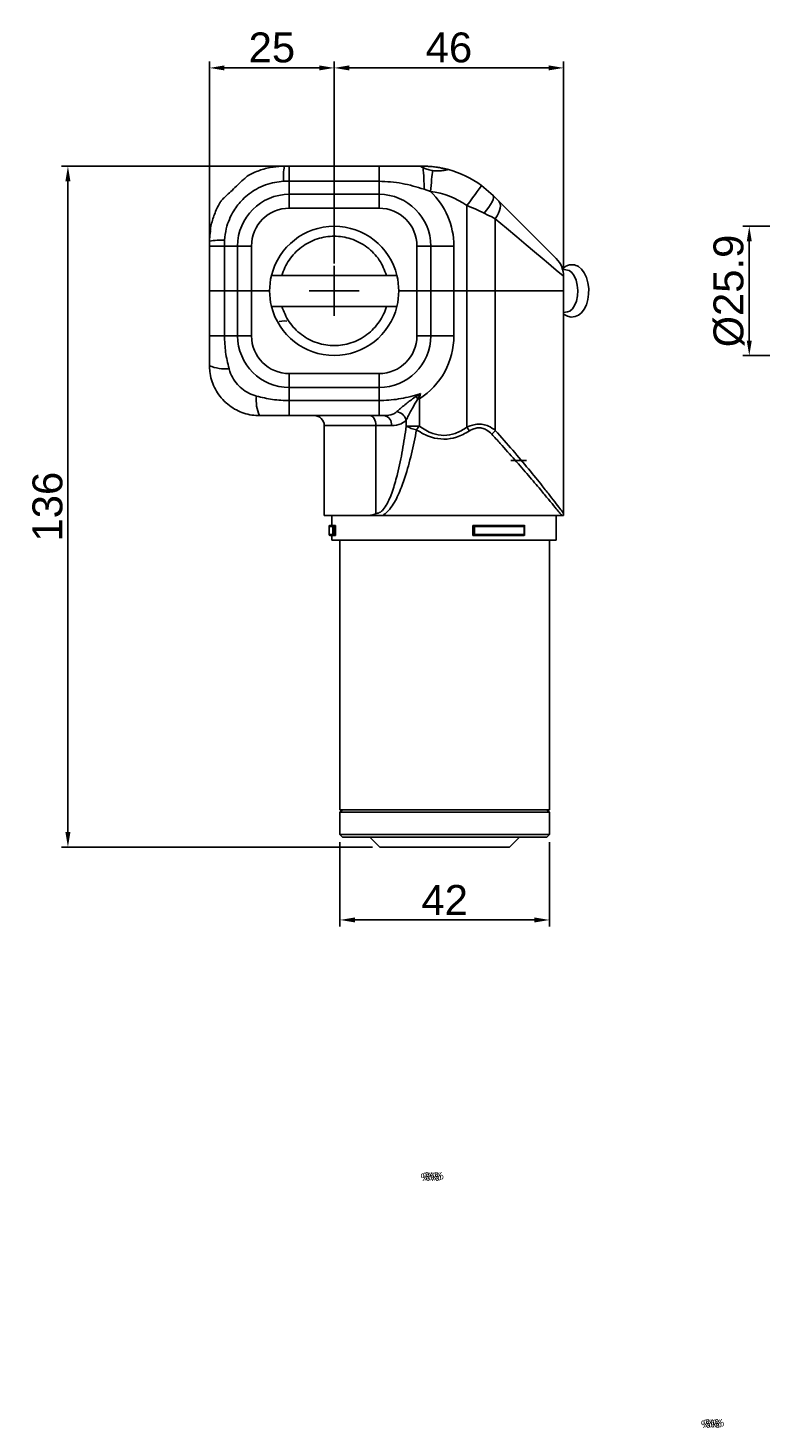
# Model space of a CAD drawing. Extents: x -901 to 3209, y -1525 to 2707.
# Tile 1 of 4: x -901 to -754, y -135 to 146. Entities that reach past the tile are written whole.
import ezdxf

# ---------------------------------------------------------------- set-up
doc = ezdxf.new("R2010")
doc.units = 0
doc.header["$LTSCALE"] = 10
doc.header["$MEASUREMENT"] = 0
doc.header["$PDMODE"] = 3
doc.linetypes.add('CENTER', pattern=[2, 1.25, -0.25, 0.25, -0.25])
doc.layers.get('0').update_dxf_attribs({"linetype": 'CONTINUOUS'})
doc.layers.get('DEFPOINTS').update_dxf_attribs({"linetype": 'CONTINUOUS'})
for name, color, linetype in [('CE', 2, 'CENTER'), ('DIM', 4, 'CONTINUOUS'), ('DIM0', 4, 'CONTINUOUS')]:
    doc.layers.add(name, color=color, linetype=linetype)
doc.styles.get("Standard").update_dxf_attribs({"font": 'ARIAL.TTF'})
doc.dimstyles.new('FU-2D', dxfattribs={"dimscale": 0, "dimtxt": 5, "dimasz": 5, "dimexe": 1.25, "dimexo": 0.625, "dimgap": 1, "dimtad": 1, "dimdec": 4, "dimtxsty": 'STANDARD', "dimcen": 2.5, "dimazin": 3, "dimtfac": 1, "dimtdec": 4, "dimtmove": 0, "dimatfit": 3, "dimtolj": 1, "dimtzin": 0})

# ---------------------------------------------------------------- blocks, each defined once
blk = doc.blocks.new('*D34')
at = {"layer": 'DEFPOINTS', "color": 0}
for p in [(-730.18, 105.78), (-756.4, 79.88), (-730.18, 79.88)]:
    blk.add_point(p, dxfattribs=at)
at = {"layer": 'DIM', "color": 0}
for p, q in [((-731.68, 105.78), (-757.7, 105.78)), ((-756.4, 102.78), (-756.4, 82.88)), ((-731.68, 79.88), (-757.7, 79.88))]:
    blk.add_line(p, q, dxfattribs=at)
for points in [[(-756.9, 102.78), (-755.9, 102.78), (-756.4, 105.78)], [(-756.9, 82.88), (-755.9, 82.88), (-756.4, 79.88)]]:
    blk.add_solid(points, dxfattribs=at)
at = {"layer": 'DIM', "color": 0, "insert": (-760.47, 92.83), "char_height": 6, "attachment_point": 5, "rotation": 90}
blk.add_mtext('\\A1;{\\f????|b0|i0|c0|p54;%%c}25.9', dxfattribs=at)
blk = doc.blocks.new('*D38')
at = {"layer": 'DEFPOINTS', "color": 0}
for p in [(-848.62, 117.83), (-893.01, -18.67), (-830.47, -18.67)]:
    blk.add_point(p, dxfattribs=at)
at = {"layer": 'DIM', "color": 0}
for p, q in [((-850.12, 117.83), (-894.31, 117.83)), ((-893.01, 114.83), (-893.01, -15.67)), ((-831.97, -18.67), (-894.31, -18.67))]:
    blk.add_line(p, q, dxfattribs=at)
for points in [[(-893.51, 114.83), (-892.51, 114.83), (-893.01, 117.83)], [(-893.51, -15.67), (-892.51, -15.67), (-893.01, -18.67)]]:
    blk.add_solid(points, dxfattribs=at)
at = {"layer": 'DIM', "color": 0, "insert": (-897.08, 49.58), "char_height": 6, "attachment_point": 5, "rotation": 90}
blk.add_mtext('\\A1;136', dxfattribs=at)
blk = doc.blocks.new('*D39')
at = {"layer": 'DEFPOINTS', "color": 0}
for p in [(-793.62, 137.54), (-839.62, 96.83), (-793.62, 95.76)]:
    blk.add_point(p, dxfattribs=at)
at = {"layer": 'DIM', "color": 0}
for p, q in [((-839.62, 98.33), (-839.62, 138.84)), ((-836.62, 137.54), (-796.62, 137.54)), ((-793.62, 97.26), (-793.62, 138.84))]:
    blk.add_line(p, q, dxfattribs=at)
for points in [[(-836.62, 138.04), (-836.62, 137.04), (-839.62, 137.54)], [(-796.62, 138.04), (-796.62, 137.04), (-793.62, 137.54)]]:
    blk.add_solid(points, dxfattribs=at)
at = {"layer": 'DIM', "color": 0, "insert": (-816.62, 141.6), "char_height": 6, "attachment_point": 5}
blk.add_mtext('\\A1;46', dxfattribs=at)
blk = doc.blocks.new('*D40')
at = {"layer": 'DEFPOINTS', "color": 0}
for p in [(-864.62, 137.54), (-839.62, 96.83), (-864.62, 92.83)]:
    blk.add_point(p, dxfattribs=at)
at = {"layer": 'DIM', "color": 0}
for p, q in [((-864.62, 94.33), (-864.62, 138.84)), ((-842.62, 137.54), (-861.62, 137.54)), ((-839.62, 98.33), (-839.62, 138.84))]:
    blk.add_line(p, q, dxfattribs=at)
for points in [[(-861.62, 138.04), (-861.62, 137.04), (-864.62, 137.54)], [(-842.62, 138.04), (-842.62, 137.04), (-839.62, 137.54)]]:
    blk.add_solid(points, dxfattribs=at)
at = {"layer": 'DIM', "color": 0, "insert": (-852.12, 141.6), "char_height": 6, "attachment_point": 5}
blk.add_mtext('\\A1;25', dxfattribs=at)
blk = doc.blocks.new('*D41')
at = {"layer": 'DEFPOINTS', "color": 0}
for p in [(-838.47, -16.17), (-796.47, -16.17), (-796.47, -33.27)]:
    blk.add_point(p, dxfattribs=at)
at = {"layer": 'DIM', "color": 0}
for p, q in [((-838.47, -17.67), (-838.47, -34.57)), ((-796.47, -17.67), (-796.47, -34.57)), ((-835.47, -33.27), (-799.47, -33.27))]:
    blk.add_line(p, q, dxfattribs=at)
for points in [[(-835.47, -32.77), (-835.47, -33.77), (-838.47, -33.27)], [(-799.47, -32.77), (-799.47, -33.77), (-796.47, -33.27)]]:
    blk.add_solid(points, dxfattribs=at)
at = {"layer": 'DIM', "color": 0, "insert": (-817.47, -29.26), "char_height": 6, "attachment_point": 5}
blk.add_mtext('\\A1;42', dxfattribs=at)

msp = doc.modelspace()

# ---------------------------------------------------------------- linework, layer by layer
at = {"color": 7, "linetype": 'CONTINUOUS'}
for p, q in [((-849.623, 117.834), (-848.623, 117.834)), ((-848.623, 117.834), (-830.623, 117.834)), ((-848.623, 117.834), (-848.623, 114.834)), ((-830.623, 117.834), (-830.623, 114.834)), ((-821.907, 117.834), (-822.523, 117.834)), ((-813.573, 116.015), (-813.573, 116.028)), ((-848.623, 114.834), (-849.802, 114.804)), ((-830.623, 114.834), (-848.623, 114.834)), ((-848.623, 114.834), (-848.623, 112.199)), ((-830.623, 114.834), (-830.623, 112.199)), ((-820.336, 112.752), (-821.607, 113.213)), ((-810.067, 113.953), (-807.765, 111.977)), ((-848.623, 112.199), (-830.623, 112.199)), ((-848.623, 109.418), (-848.623, 112.199)), ((-830.623, 109.418), (-830.623, 112.199)), ((-813.027, 92.834), (-813.027, 109.923)), ((-830.623, 109.418), (-848.623, 109.418)), ((-807.315, 107.312), (-807.315, 92.834)), ((-864.623, 101.834), (-864.623, 102.834)), ((-864.623, 92.834), (-864.623, 101.834)), ((-864.623, 101.834), (-861.623, 101.834)), ((-861.592, 103.013), (-861.623, 101.834)), ((-861.623, 101.834), (-861.623, 92.834)), ((-861.623, 101.834), (-858.988, 101.834)), ((-858.988, 92.834), (-858.988, 101.834)), ((-858.988, 101.834), (-856.207, 101.834)), ((-856.207, 101.834), (-856.207, 92.834)), ((-823.039, 101.834), (-820.258, 101.834)), ((-823.039, 92.834), (-823.039, 101.834)), ((-820.258, 101.834), (-815.623, 101.834)), ((-820.258, 101.834), (-820.258, 92.834)), ((-815.623, 101.834), (-815.623, 92.834)), ((-829.121, 95.934), (-850.125, 95.934)), ((-792.821, 97.024), (-793.831, 97.192)), ((-793.623, 95.763), (-793.623, 92.834)), ((-864.623, 92.834), (-861.623, 92.834)), ((-864.623, 83.834), (-864.623, 92.834)), ((-864.623, 92.834), (-861.623, 92.834)), ((-858.988, 92.834), (-861.623, 92.834)), ((-861.623, 92.834), (-861.623, 83.834)), ((-858.988, 92.834), (-861.623, 92.834)), ((-858.988, 92.834), (-856.207, 92.834)), ((-858.988, 83.834), (-858.988, 92.834)), ((-858.988, 92.834), (-856.207, 92.834)), ((-856.207, 92.834), (-852.573, 92.834)), ((-856.207, 92.834), (-856.207, 83.834)), ((-856.207, 92.834), (-852.573, 92.834)), ((-826.673, 92.834), (-823.039, 92.834)), ((-826.673, 92.834), (-823.039, 92.834)), ((-823.039, 92.834), (-820.258, 92.834)), ((-823.039, 83.834), (-823.039, 92.834)), ((-823.039, 92.834), (-820.258, 92.834)), ((-815.623, 92.834), (-820.258, 92.834)), ((-820.258, 92.834), (-820.258, 83.834)), ((-815.623, 92.834), (-820.258, 92.834)), ((-815.623, 92.834), (-813.027, 92.834)), ((-815.623, 92.834), (-815.623, 83.834)), ((-815.623, 92.834), (-813.027, 92.834)), ((-813.027, 92.834), (-807.315, 92.834)), ((-813.027, 65.503), (-813.027, 92.834)), ((-813.027, 92.834), (-807.315, 92.834)), ((-807.315, 92.834), (-793.623, 92.834)), ((-807.315, 92.834), (-807.315, 64.855)), ((-807.315, 92.834), (-793.623, 92.834)), ((-793.623, 92.834), (-793.623, 77.834)), ((-829.121, 89.734), (-850.125, 89.734)), ((-793.623, 88.511), (-792.821, 88.644)), ((-864.623, 83.834), (-861.623, 83.834)), ((-861.623, 83.834), (-858.988, 83.834)), ((-858.988, 83.834), (-856.207, 83.834)), ((-823.039, 83.834), (-820.258, 83.834)), ((-820.258, 83.834), (-815.623, 83.834)), ((-848.623, 76.251), (-830.623, 76.251)), ((-848.623, 73.47), (-848.623, 76.251)), ((-830.623, 73.47), (-830.623, 76.251)), ((-793.623, 77.834), (-793.623, 48.212)), ((-848.623, 73.47), (-848.623, 70.834)), ((-830.623, 73.47), (-848.623, 73.47)), ((-830.623, 73.47), (-830.623, 70.834)), ((-848.623, 67.834), (-848.623, 70.834)), ((-848.623, 70.834), (-830.623, 70.834)), ((-830.623, 67.834), (-830.623, 70.834)), ((-822.846, 71.191), (-822.551, 71.191)), ((-822.296, 72.243), (-822.551, 71.191)), ((-822.551, 71.191), (-822.551, 65.747)), ((-830.623, 67.834), (-848.623, 67.834)), ((-829.577, 67.834), (-830.623, 67.834)), ((-831.271, 65.834), (-841.623, 65.834)), ((-841.623, 65.834), (-841.623, 47.834)), ((-828.125, 65.834), (-831.271, 65.834)), ((-831.271, 48.212), (-831.271, 65.834)), ((-825.172, 66.966), (-825.172, 65.747)), ((-825.172, 65.747), (-822.551, 65.747)), ((-801.097, 58.834), (-804.228, 58.834)), ((-832.58, 47.834), (-841.623, 47.834)), ((-840.123, 47.834), (-840.123, 45.834)), ((-794.011, 47.834), (-829.898, 47.834)), ((-795.123, 42.834), (-795.123, 47.834)), ((-839.89, 45.634), (-840.623, 45.634)), ((-840.623, 45.634), (-840.623, 44.034)), ((-840.423, 45.834), (-839.646, 45.834)), ((-839.89, 44.034), (-839.89, 45.634)), ((-839.645, 45.834), (-839.646, 45.834)), ((-839.356, 45.834), (-839.645, 45.834)), ((-839.645, 45.834), (-839.645, 43.834)), ((-839.356, 45.834), (-839.356, 43.834)), ((-811.799, 45.834), (-811.722, 45.834)), ((-811.799, 45.834), (-811.799, 43.834)), ((-811.722, 45.834), (-811.722, 45.834)), ((-811.722, 43.834), (-811.722, 45.834)), ((-811.722, 45.834), (-801.501, 45.834)), ((-811.475, 45.634), (-811.475, 44.034)), ((-801.503, 45.634), (-811.475, 45.634)), ((-801.503, 44.034), (-801.503, 45.634)), ((-801.443, 43.893), (-801.443, 45.776)), ((-840.623, 44.034), (-839.89, 44.034)), ((-839.646, 43.834), (-840.423, 43.834)), ((-840.123, 43.834), (-840.123, 42.834)), ((-795.123, 42.834), (-840.123, 42.834)), ((-839.645, 43.834), (-839.646, 43.834)), ((-839.356, 43.834), (-839.645, 43.834)), ((-838.473, 42.834), (-838.473, -11.166)), ((-811.799, 43.834), (-811.722, 43.834)), ((-801.501, 43.834), (-811.722, 43.834)), ((-811.722, 43.834), (-811.722, 43.834)), ((-811.475, 44.034), (-801.503, 44.034)), ((-796.473, -11.166), (-796.473, 42.834)), ((-796.473, -11.166), (-838.473, -11.166)), ((-837.973, -11.166), (-838.473, -11.666)), ((-796.473, -11.666), (-796.973, -11.166)), ((-796.473, -11.666), (-838.473, -11.666)), ((-838.473, -11.666), (-838.473, -16.166)), ((-796.473, -16.166), (-796.473, -11.666)), ((-838.473, -16.166), (-796.473, -16.166)), ((-838.473, -16.166), (-837.973, -16.666)), ((-796.973, -16.666), (-837.973, -16.666)), ((-832.473, -16.666), (-830.473, -18.666)), ((-804.473, -18.666), (-802.473, -16.666)), ((-796.973, -16.666), (-796.473, -16.166)), ((-828.731, -18.666), (-830.473, -18.666)), ((-804.473, -18.666), (-828.731, -18.666))]:
    msp.add_line(p, q, dxfattribs=at)
at = {"color": 7, "linetype": 'CONTINUOUS', "flags": 128}
for points in [[(-819.894, 116.958), (-819.932, 116.591), (-819.977, 116.164), (-820.028, 115.682), (-820.084, 115.154), (-820.143, 114.587), (-820.206, 113.992), (-820.271, 113.377), (-820.336, 112.752)], [(-810.067, 113.953), (-810.124, 113.876), (-810.292, 113.646), (-810.566, 113.274), (-810.934, 112.773), (-811.382, 112.162), (-811.894, 111.465), (-812.449, 110.709), (-813.027, 109.923)], [(-807.765, 111.977), (-807.667, 111.782), (-807.667, 111.495), (-807.768, 111.125), (-807.965, 110.682), (-808.253, 110.178), (-808.624, 109.626), (-809.068, 109.042), (-809.574, 108.441)], [(-807.765, 111.977), (-807.372, 111.584), (-806.995, 111.206), (-806.636, 110.847)], [(-806.636, 110.847), (-806.448, 110.586), (-806.337, 110.256), (-806.307, 109.866), (-806.357, 109.422), (-806.486, 108.934), (-806.692, 108.412), (-806.97, 107.868), (-807.315, 107.312)], [(-806.636, 110.847), (-804.762, 108.974), (-803.021, 107.232), (-801.425, 105.636), (-799.986, 104.198), (-798.717, 102.928), (-797.626, 101.837), (-796.721, 100.933), (-796.01, 100.222), (-795.499, 99.71), (-795.19, 99.402), (-795.087, 99.299)], [(-807.315, 107.312), (-808.034, 107.671), (-808.789, 108.048), (-809.574, 108.441)], [(-793.623, 95.763), (-793.745, 95.866), (-794.111, 96.175), (-794.717, 96.687), (-795.56, 97.397), (-796.632, 98.302), (-797.926, 99.393), (-799.431, 100.662), (-801.137, 102.101), (-803.029, 103.697), (-805.094, 105.438), (-807.315, 107.312)], [(-793.623, 88.252), (-793.485, 88.117), (-792.814, 87.744), (-792.094, 87.589), (-791.314, 87.671), (-790.625, 87.976), (-790.025, 88.467), (-789.501, 89.154), (-789.068, 90.043), (-788.764, 91.086), (-788.607, 92.205), (-788.6, 93.348), (-788.741, 94.47), (-789.031, 95.526), (-789.479, 96.478), (-790.028, 97.204), (-790.65, 97.709), (-790.915, 97.85), (-790.915, 97.85)], [(-792.821, 97.024), (-792.485, 96.919), (-791.946, 96.52), (-791.48, 95.87), (-791.118, 95.013), (-790.886, 94.007), (-790.798, 92.922), (-790.862, 91.831), (-791.072, 90.808), (-791.415, 89.923), (-791.866, 89.237), (-792.396, 88.795), (-792.821, 88.644)], [(-849.097, 86.8), (-849.595, 86.834), (-850.623, 86.707)], [(-832.408, 67.834), (-832.186, 67.796), (-831.973, 67.682), (-831.776, 67.497), (-831.604, 67.249), (-831.462, 66.946), (-831.357, 66.6), (-831.293, 66.225), (-831.271, 65.834)], [(-823.113, 65.004), (-823.045, 65.094), (-822.976, 65.186), (-822.906, 65.278), (-822.836, 65.371), (-822.765, 65.464), (-822.694, 65.558), (-822.623, 65.652), (-822.551, 65.747)], [(-812.501, 64.76), (-812.565, 64.851), (-812.63, 64.942), (-812.695, 65.034), (-812.761, 65.127), (-812.827, 65.221), (-812.893, 65.315), (-812.96, 65.409), (-813.027, 65.503)]]:
    msp.add_lwpolyline(points, dxfattribs=at)
at = {"color": 7, "linetype": 'CONTINUOUS'}
for centre, radius, start, end in [((-833.674, 115.372), 16.138, 171.22197, 182.01739), ((-857.529, 113.727), 35.926, 359.18005, 6.12001), ((-821.907, 97.834), 20, 53.70015, 75.00142), ((-821.907, 97.834), 15, 53.70015, 83.99003), ((-830.623, 101.834), 15, 0, 46.70537), ((-848.623, 101.834), 10.365, 90, 180), ((-830.623, 101.834), 10.365, 0, 90), ((-848.623, 101.834), 7.584, 90, 180), ((-830.623, 101.834), 7.584, 0, 90), ((-839.623, 92.834), 12.95, 13.85008, 166.14992), ((-862.16, 86.886), 16.138, 87.98263, 98.778), ((-798.623, 95.763), 5, 0, 45), ((-839.623, 92.834), 12.95, 166.14992, 193.85008), ((-839.623, 92.834), 12.95, 346.14992, 13.85008), ((-839.623, 92.834), 12.95, 193.85008, 346.14992), ((-848.623, 83.834), 10.365, 180, 270), ((-848.623, 83.834), 7.584, 180, 270), ((-830.623, 83.834), 10.365, 270, 0), ((-830.623, 83.834), 7.584, 270, 0), ((-830.623, 83.834), 15, 302.55407, 0), ((-861.522, 85.103), 7.902, 246.90062, 275.92272), ((-847.354, 70.935), 7.902, 174.07728, 203.09938), ((-842.821, 54.149), 26.257, 40.47068, 41.83133), ((-843.623, 65.834), 2, 0, 90), ((-829.903, 66.071), 1.793, 352.42158, 79.53304), ((-827.561, 66.185), 2.513, 18.10654, 77.95343), ((-822.111, 71.008), 6.087, 239.80255, 260.51586), ((-812.463, 69.15), 6.705, 311.28467, 320.1595), ((-840.423, 45.634), 0.2, 90, 180), ((-840.423, 44.034), 0.2, 180, 270)]:
    msp.add_arc(centre, radius, start, end, dxfattribs=at)
for points, knots in [([(-862.38, 110.724), (-862.227, 110.924), (-861.922, 111.322), (-861.081, 112.093), (-860.054, 113.028), (-858.934, 114.091), (-857.973, 115.027), (-857.309, 115.64), (-856.996, 115.893), (-856.889, 115.956), (-856.867, 115.969)], [0, 0, 0, 0, 0.1378066, 0.2750916, 0.4305136, 0.6113251, 0.7813138, 0.8917226, 0.977331, 1, 1, 1, 1]), ([(-856.754, 116.031), (-856.745, 116.036), (-856.729, 116.045), (-856.84, 115.983), (-856.882, 115.96)], [0, 0, 0, 0, 0.6176458, 1, 1, 1, 1]), ([(-856.867, 115.969), (-856.787, 116.013), (-855.978, 116.453), (-854.336, 117.144), (-851.965, 117.733), (-850.367, 117.802), (-849.623, 117.834)], [0, 0, 0, 0, 0.0362922, 0.3656798, 0.7046022, 1, 1, 1, 1]), ([(-830.623, 117.834), (-829.269, 117.834), (-826.555, 117.834), (-823.858, 117.834), (-822.506, 117.834)], [0, 0, 0, 0, 0.4989924, 1, 1, 1, 1]), ([(-822.506, 117.834), (-822.449, 117.819), (-822.335, 117.787), (-821.984, 117.634), (-821.808, 117.557)], [0, 0, 0, 0, 0.5013086, 1, 1, 1, 1]), ([(-816.735, 117.154), (-816.734, 117.154), (-816.73, 117.153), (-816.953, 117.213), (-817.49, 117.344), (-818.277, 117.509), (-819.23, 117.663), (-820.228, 117.772), (-821.192, 117.828), (-821.664, 117.832), (-821.907, 117.834)], [0, 0, 0, 0, 0.04364952, 0.17484892, 0.30708716, 0.4432825, 0.58209983, 0.72004897, 0.85557898, 1, 1, 1, 1]), ([(-821.808, 117.557), (-821.561, 117.455), (-821.067, 117.251), (-820.348, 117.037), (-819.949, 116.968), (-819.894, 116.958)], [0, 0, 0, 0, 0.4624104, 0.9252413, 1, 1, 1, 1]), ([(-819.894, 116.958), (-819.746, 116.937), (-819.299, 116.873), (-818.552, 116.868), (-817.752, 116.963), (-817.122, 117.09), (-816.805, 117.157), (-816.748, 117.154), (-816.731, 117.153)], [0, 0, 0, 0, 0.0971664, 0.2934204, 0.4867585, 0.693923, 0.9081982, 1, 1, 1, 1]), ([(-849.802, 114.804), (-850.381, 114.75), (-851.611, 114.635), (-853.436, 114.111), (-855.682, 113.095), (-857.922, 111.403), (-859.657, 109.213), (-860.689, 107.185), (-861.361, 105.205), (-861.511, 103.784), (-861.592, 103.013)], [0, 0, 0, 0, 0.0955705, 0.2029385, 0.3103059, 0.4999236, 0.6582167, 0.7655996, 0.872983, 1, 1, 1, 1]), ([(-821.607, 113.213), (-823.062, 113.657), (-826, 114.556), (-829.072, 114.741), (-830.623, 114.834)], [0, 0, 0, 0, 0.4950628, 1, 1, 1, 1]), ([(-864.623, 102.834), (-864.567, 103.825), (-864.463, 105.648), (-863.689, 108.227), (-862.921, 109.838), (-862.428, 110.645), (-862.38, 110.724)], [0, 0, 0, 0, 0.357633, 0.6578226, 0.9667235, 1, 1, 1, 1]), ([(-862.434, 110.635), (-862.456, 110.6), (-862.514, 110.505), (-862.519, 110.495), (-862.523, 110.489)], [0, 0, 0, 0, 0.3746228, 1, 1, 1, 1]), ([(-809.574, 108.441), (-810.12, 108.704), (-811.227, 109.236), (-812.421, 109.692), (-813.027, 109.923)], [0, 0, 0, 0, 0.49300972, 1, 1, 1, 1]), ([(-864.429, 104.789), (-864.435, 104.758), (-864.469, 104.598), (-864.499, 104.407), (-864.52, 104.263), (-864.522, 104.251), (-864.523, 104.245)], [0, 0, 0, 0, 0.1208016, 0.6431106, 0.8397653, 1, 1, 1, 1]), ([(-850.125, 95.934), (-849.939, 96.474), (-849.567, 97.554), (-848.683, 99.06), (-847.568, 100.443), (-846.208, 101.645), (-844.671, 102.607), (-843.018, 103.295), (-841.322, 103.697), (-839.623, 103.827), (-837.923, 103.697), (-836.227, 103.295), (-834.575, 102.607), (-833.036, 101.646), (-831.683, 100.441), (-830.178, 98.627), (-829.54, 97.001), (-829.121, 95.934)], [0, 0, 0, 0, 0.0608811, 0.1217527, 0.1854872, 0.2500961, 0.3147049, 0.3784394, 0.4404939, 0.5001878, 0.5598816, 0.6219361, 0.6856706, 0.7502794, 0.8148883, 0.8786228, 1, 1, 1, 1]), ([(-850.125, 95.934), (-850.365, 95.934), (-850.845, 95.934), (-851.481, 95.934), (-851.946, 95.934), (-852.169, 95.934), (-852.189, 95.934), (-852.196, 95.934)], [0, 0, 0, 0, 0.2250384, 0.4502865, 0.6699282, 0.8821294, 1, 1, 1, 1]), ([(-827.049, 95.934), (-827.071, 95.934), (-827.115, 95.934), (-827.454, 95.934), (-827.955, 95.934), (-828.541, 95.934), (-828.945, 95.934), (-829.121, 95.934)], [0, 0, 0, 0, 0.2060434, 0.4120053, 0.6203268, 0.834485, 1, 1, 1, 1]), ([(-790.915, 97.85), (-791.095, 97.921), (-791.526, 98.088), (-792.262, 98.108), (-793.008, 97.876), (-793.555, 97.543), (-793.809, 97.249), (-793.893, 97.152)], [0, 0, 0, 0, 0.1765711, 0.4219246, 0.6550554, 0.8857888, 1, 1, 1, 1]), ([(-850.125, 89.734), (-850.365, 89.734), (-850.845, 89.734), (-851.481, 89.734), (-851.946, 89.734), (-852.169, 89.734), (-852.189, 89.734), (-852.196, 89.734)], [0, 0, 0, 0, 0.2250384, 0.4502865, 0.6699282, 0.8821294, 1, 1, 1, 1]), ([(-829.121, 89.734), (-829.307, 89.195), (-829.678, 88.115), (-830.562, 86.609), (-831.678, 85.226), (-833.037, 84.024), (-834.575, 83.062), (-836.227, 82.374), (-837.923, 81.972), (-839.623, 81.841), (-841.322, 81.972), (-843.018, 82.374), (-844.67, 83.062), (-846.21, 84.023), (-847.562, 85.228), (-849.067, 87.041), (-849.706, 88.668), (-850.125, 89.734)], [0, 0, 0, 0, 0.0608811, 0.1217527, 0.1854872, 0.2500961, 0.3147049, 0.3784394, 0.4404939, 0.5001877, 0.5598816, 0.6219361, 0.6856705, 0.7502794, 0.8148883, 0.8786228, 1, 1, 1, 1]), ([(-827.049, 89.734), (-827.071, 89.734), (-827.115, 89.734), (-827.454, 89.734), (-827.955, 89.734), (-828.541, 89.734), (-828.945, 89.734), (-829.121, 89.734)], [0, 0, 0, 0, 0.2060434, 0.4120053, 0.6203268, 0.834485, 1, 1, 1, 1]), ([(-864.623, 77.834), (-864.623, 78.829), (-864.623, 80.821), (-864.623, 82.829), (-864.623, 83.834)], [0, 0, 0, 0, 0.4994504, 1, 1, 1, 1]), ([(-861.623, 83.834), (-861.578, 82.731), (-861.489, 80.501), (-860.969, 78.336), (-860.707, 77.243)], [0, 0, 0, 0, 0.4951516, 1, 1, 1, 1]), ([(-854.623, 67.834), (-854.851, 67.839), (-856.169, 67.868), (-858.027, 68.322), (-859.985, 69.339), (-861.023, 70.122), (-861.964, 71.012), (-862.808, 72.008), (-863.662, 73.448), (-864.265, 75.022), (-864.577, 76.499), (-864.61, 77.449), (-864.623, 77.834)], [0, 0, 0, 0, 0.0437888, 0.2524998, 0.3571174, 0.4647036, 0.4996669, 0.6048669, 0.7130856, 0.8181572, 0.9262432, 1, 1, 1, 1]), ([(-860.707, 77.243), (-860.653, 77.057), (-860.441, 76.321), (-859.837, 75.094), (-859.048, 74.102), (-858.137, 73.224), (-857.132, 72.48), (-855.974, 71.961), (-855.324, 71.781), (-855.214, 71.75)], [0, 0, 0, 0, 0.0714384, 0.2832744, 0.4999781, 0.5356358, 0.7506877, 0.9577452, 1, 1, 1, 1]), ([(-855.214, 71.75), (-854.14, 71.492), (-851.976, 70.971), (-849.746, 70.88), (-848.623, 70.834)], [0, 0, 0, 0, 0.49597356, 1, 1, 1, 1]), ([(-830.623, 70.834), (-829.318, 70.901), (-826.677, 71.037), (-823.933, 71.753), (-822.476, 72.189), (-822.296, 72.243)], [0, 0, 0, 0, 0.4610118, 0.9335719, 1, 1, 1, 1]), ([(-827.036, 68.643), (-826.923, 68.748), (-826.591, 69.055), (-825.899, 69.643), (-824.777, 70.58), (-823.847, 71.241), (-823.257, 71.661)], [0, 0, 0, 0, 0.1185106, 0.3473508, 0.5857404, 1, 1, 1, 1]), ([(-822.846, 71.191), (-823.197, 70.598), (-823.958, 69.311), (-824.731, 67.85), (-825.099, 67.113), (-825.172, 66.966)], [0, 0, 0, 0, 0.4065436, 0.8813159, 1, 1, 1, 1]), ([(-823.257, 71.661), (-822.94, 71.851), (-822.619, 72.044), (-822.3, 72.241), (-822.296, 72.243)], [0, 0, 0, 0, 0.9876183, 1, 1, 1, 1]), ([(-822.296, 72.243), (-822.299, 72.239), (-822.48, 71.888), (-822.664, 71.537), (-822.846, 71.191)], [0, 0, 0, 0, 0.012168, 1, 1, 1, 1]), ([(-848.623, 67.834), (-849.624, 67.834), (-851.633, 67.834), (-853.624, 67.834), (-854.623, 67.834)], [0, 0, 0, 0, 0.49859107, 1, 1, 1, 1]), ([(-829.577, 67.834), (-828.983, 67.864), (-828.009, 67.913), (-827.309, 68.438), (-827.036, 68.643)], [0, 0, 0, 0, 0.6094859, 1, 1, 1, 1]), ([(-831.271, 48.212), (-831.267, 48.212), (-831.03, 48.212), (-830.468, 48.365), (-829.688, 49.059), (-828.69, 50.612), (-827.757, 53.058), (-826.766, 56.682), (-825.892, 60.921), (-825.412, 64.138), (-825.172, 65.747)], [0, 0, 0, 0, 0.0005857, 0.0423929, 0.1013391, 0.1758937, 0.3414729, 0.5078674, 0.7538741, 1, 1, 1, 1]), ([(-823.113, 65.004), (-823.434, 63.385), (-824.074, 60.148), (-825.242, 55.903), (-826.377, 52.801), (-827.335, 50.794), (-828.194, 49.411), (-829.054, 48.389), (-829.681, 47.977), (-829.898, 47.834)], [0, 0, 0, 0, 0.255311, 0.5104323, 0.6865648, 0.7772717, 0.8678234, 0.9541343, 1, 1, 1, 1]), ([(-825.172, 66.966), (-825.494, 66.679), (-826.295, 65.966), (-827.441, 65.883), (-828.125, 65.834)], [0, 0, 0, 0, 0.4025081, 1, 1, 1, 1]), ([(-812.501, 64.76), (-813.356, 64.286), (-814.947, 63.402), (-817.621, 62.987), (-819.861, 63.352), (-821.688, 64.101), (-822.638, 64.703), (-823.113, 65.004)], [0, 0, 0, 0, 0.2573781, 0.4795686, 0.702175, 0.8509617, 1, 1, 1, 1]), ([(-822.551, 65.747), (-822.128, 65.448), (-821.282, 64.852), (-819.647, 64.101), (-817.621, 63.727), (-815.198, 64.156), (-813.79, 65.03), (-813.027, 65.503)], [0, 0, 0, 0, 0.15070431, 0.30106749, 0.52092162, 0.7403782, 1, 1, 1, 1]), ([(-813.027, 65.503), (-812.729, 65.636), (-812.092, 65.92), (-810.991, 66.149), (-809.813, 66.116), (-808.496, 65.731), (-807.758, 65.183), (-807.315, 64.855)], [0, 0, 0, 0, 0.15172931, 0.32385504, 0.5228648, 0.71379628, 1, 1, 1, 1]), ([(-808.04, 64.112), (-808.382, 64.438), (-808.943, 64.972), (-809.989, 65.373), (-810.924, 65.407), (-811.787, 65.171), (-812.271, 64.893), (-812.501, 64.76)], [0, 0, 0, 0, 0.2964406, 0.4852218, 0.677937, 0.8467454, 1, 1, 1, 1]), ([(-807.315, 64.855), (-806.134, 63.522), (-803.767, 60.853), (-800.601, 57.091), (-798.13, 54.053), (-796.322, 51.754), (-795.04, 50.092), (-794.115, 48.87), (-793.674, 48.28), (-793.636, 48.229), (-793.623, 48.212)], [0, 0, 0, 0, 0.16708427, 0.33463718, 0.50118397, 0.61023962, 0.7191856, 0.83138437, 0.94342046, 1, 1, 1, 1]), ([(-794.011, 47.834), (-794.172, 48.033), (-794.494, 48.431), (-795.369, 49.506), (-796.602, 51.004), (-798.388, 53.147), (-800.642, 55.797), (-803.366, 58.926), (-805.867, 61.734), (-807.473, 63.491), (-808.04, 64.112)], [0, 0, 0, 0, 0.0937215, 0.1874954, 0.311531, 0.4356882, 0.594459, 0.7539706, 0.9131123, 1, 1, 1, 1]), ([(-832.58, 47.834), (-832.27, 47.864), (-831.828, 47.906), (-831.402, 48.129), (-831.276, 48.208), (-831.271, 48.212)], [0, 0, 0, 0, 0.6928141, 0.9876107, 1, 1, 1, 1]), ([(-829.898, 47.834), (-830.369, 47.834), (-831.281, 47.834), (-832.157, 47.834), (-832.58, 47.834)], [0, 0, 0, 0, 0.51674462, 1, 1, 1, 1]), ([(-793.649, 47.834), (-793.649, 47.834), (-793.648, 47.834), (-793.864, 47.834), (-794.011, 47.834)], [0, 0, 0, 0, 0.3202228, 1, 1, 1, 1]), ([(-793.623, 48.212), (-793.623, 48.184), (-793.623, 48.122), (-793.629, 48.015), (-793.637, 47.918), (-793.645, 47.86), (-793.649, 47.834)], [0, 0, 0, 0, 0.1512282, 0.3417877, 0.7009444, 1, 1, 1, 1]), ([(-839.89, 45.634), (-839.89, 45.635), (-839.884, 45.658), (-839.865, 45.705), (-839.816, 45.765), (-839.755, 45.807), (-839.699, 45.83), (-839.663, 45.833), (-839.646, 45.834)], [0, 0, 0, 0, 0.0074622, 0.2529285, 0.5246689, 0.7209562, 0.8601507, 1, 1, 1, 1]), ([(-811.475, 45.634), (-811.476, 45.635), (-811.498, 45.658), (-811.546, 45.705), (-811.613, 45.765), (-811.667, 45.807), (-811.703, 45.83), (-811.716, 45.833), (-811.722, 45.834)], [0, 0, 0, 0, 0.0074531, 0.2529281, 0.524665, 0.7209627, 0.8601358, 1, 1, 1, 1]), ([(-801.503, 45.634), (-801.502, 45.635), (-801.486, 45.658), (-801.458, 45.705), (-801.439, 45.765), (-801.445, 45.807), (-801.466, 45.83), (-801.489, 45.833), (-801.501, 45.834)], [0, 0, 0, 0, 0.0074463, 0.2529153, 0.5246695, 0.7209392, 0.8601395, 1, 1, 1, 1]), ([(-839.646, 43.834), (-839.663, 43.836), (-839.699, 43.839), (-839.755, 43.862), (-839.816, 43.904), (-839.865, 43.964), (-839.884, 44.011), (-839.89, 44.034), (-839.89, 44.034)], [0, 0, 0, 0, 0.139851, 0.2790424, 0.4753302, 0.7470777, 0.9925378, 1, 1, 1, 1]), ([(-811.722, 43.834), (-811.716, 43.836), (-811.703, 43.839), (-811.667, 43.862), (-811.613, 43.904), (-811.546, 43.964), (-811.498, 44.011), (-811.476, 44.034), (-811.475, 44.034)], [0, 0, 0, 0, 0.1398658, 0.2790359, 0.4753341, 0.7470781, 0.9925469, 1, 1, 1, 1]), ([(-801.501, 43.834), (-801.489, 43.836), (-801.466, 43.839), (-801.445, 43.862), (-801.439, 43.904), (-801.458, 43.964), (-801.486, 44.011), (-801.502, 44.034), (-801.503, 44.034)], [0, 0, 0, 0, 0.1398621, 0.2790594, 0.4753296, 0.7470908, 0.9925537, 1, 1, 1, 1])]:
    msp.add_open_spline(points, degree=3, knots=knots, dxfattribs=at)
at = {"layer": 'CE'}
for p, q in [((-839.623, 87.834), (-839.623, 97.834)), ((-844.623, 92.834), (-834.623, 92.834))]:
    msp.add_line(p, q, dxfattribs=at)

# ---------------------------------------------------------------- texts
at = {"layer": 'DIM0'}
for p in [(-822.292, -85.592), (-821.838, -85.441), (-821.385, -85.29), (-766.079, -135.115), (-765.626, -134.964), (-765.172, -134.813)]:
    msp.add_text('%%', height=1.5, dxfattribs=at).set_placement(p)

# ---------------------------------------------------------------- dimensions: what is measured, and where the dimension line sits
at = {"layer": 'DIM'}
for base, p1, p2, picture, middle in [((-864.623, 137.537), (-839.623, 96.834), (-864.623, 92.834), '*D40', (-852.123, 141.601)), ((-793.623, 137.537), (-839.623, 96.834), (-793.623, 95.763), '*D39', (-816.623, 141.601)), ((-796.473, -33.269), (-838.473, -16.166), (-796.473, -16.166), '*D41', (-817.473, -29.257))]:
    dim = msp.add_linear_dim(base=base, p1=p1, p2=p2, dimstyle='FU-2D', override={"dimscale": 1, "dimtxt": 6, "dimasz": 3, "dimexe": 1.3, "dimexo": 1.5, "dimdec": 2, "dimtp": 0.2, "dimtfac": 0.6, "dimtdec": 2, "dimtmove": 0, "dimatfit": 0}, dxfattribs=at)
    dim.commit()
    dim.dimension.update_dxf_attribs({"geometry": picture, "text_midpoint": middle})
dim = msp.add_linear_dim(base=(-893.01202, -18.66559), p1=(-848.62272, 117.8344), p2=(-830.47272, -18.66559), angle=90, dimstyle='FU-2D', override={"dimscale": 1, "dimtxt": 6, "dimasz": 3, "dimexe": 1.3, "dimexo": 1.5, "dimdec": 0, "dimtp": 0.2, "dimtfac": 0.6, "dimtdec": 2, "dimtmove": 0, "dimatfit": 0}, dxfattribs=at)
dim.commit()
dim.dimension.update_dxf_attribs({"geometry": '*D38', "text_midpoint": (-897.07751, 49.5844)})
dim = msp.add_linear_dim(base=(-756.402, 79.885), p1=(-730.182, 105.785), p2=(-730.182, 79.885), angle=90, text='{\\f????|b0|i0|c0|p54;%%c}<>', dimstyle='FU-2D', override={"dimscale": 1, "dimtxt": 6, "dimasz": 3, "dimexe": 1.3, "dimexo": 1.5, "dimdec": 2, "dimtp": 0.2, "dimtfac": 0.6, "dimtdec": 2, "dimtmove": 0, "dimatfit": 0}, dxfattribs=at)
dim.commit()
dim.dimension.update_dxf_attribs({"geometry": '*D34', "text_midpoint": (-756.402, 92.835), "dimtype": 160})

doc.saveas('drawing.dxf')
